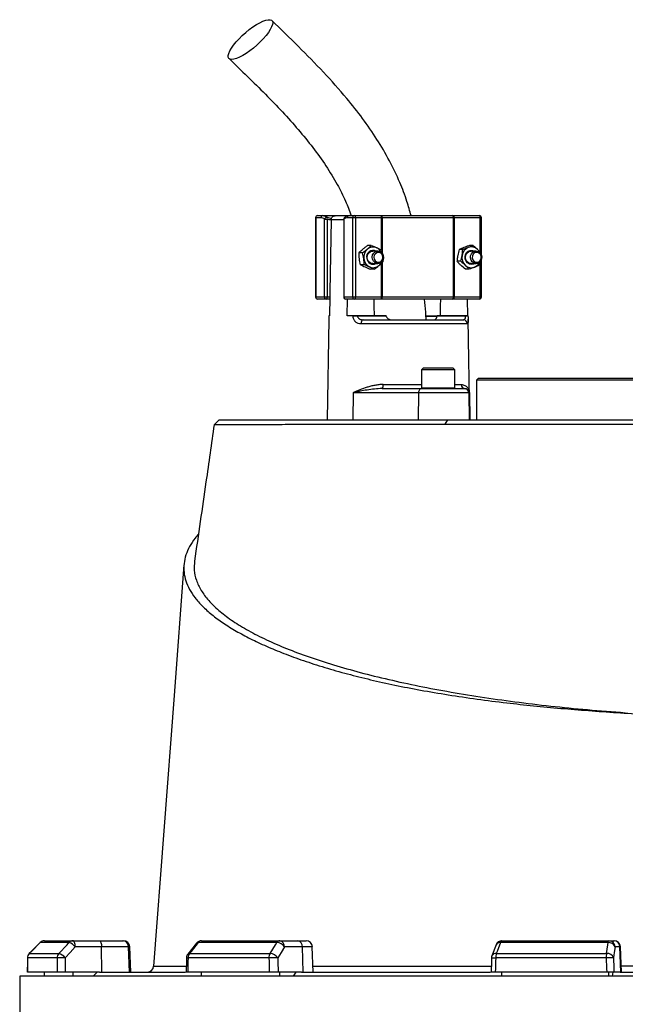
# Model space of a CAD drawing. Header units: millimetres. Extents: x 2283 to 4098, y 766 to 6162.
# Tile 14 of 16: x 2633 to 3214, y 4721 to 5666. Entities that reach past the tile are written whole.
import ezdxf

# ---------------------------------------------------------------- set-up
doc = ezdxf.new("R2010")
doc.units = ezdxf.units.MM
doc.header["$LTSCALE"] = 2

msp = doc.modelspace()

# ---------------------------------------------------------------- linework, layer by layer
at = {"color": 7, "linetype": 'Continuous', "lineweight": 25}
for p, q in [((2916.82, 5475.86), (2916.82, 5399.86)), ((2917, 5475.86), (2917, 5399.86)), ((2922.12, 5475.86), (2917, 5475.86)), ((2918.82, 5477.86), (2923.93, 5477.86)), ((2923.93, 5477.86), (2949.2, 5477.86)), ((2925.46, 5399.86), (2925.46, 5474.46)), ((2925.46, 5474.46), (2928.11, 5474.46)), ((2928.11, 5474.46), (2928.11, 5399.86)), ((2931.81, 5473.92), (2931.81, 5473.51)), ((2948.78, 5477.85), (2935.63, 5477.85)), ((2943.86, 5474.46), (2943.86, 5399.86)), ((2944.05, 5474.46), (2944.05, 5399.86)), ((2952.5, 5475.86), (2947.39, 5475.86)), ((2949.2, 5477.86), (2954.32, 5477.86)), ((2955.16, 5475.86), (2952.5, 5475.86)), ((2952.5, 5399.86), (2952.5, 5475.86)), ((2954.32, 5477.86), (2979.41, 5477.86)), ((2955.16, 5475.86), (2955.16, 5399.86)), ((2980.25, 5475.86), (2955.16, 5475.86)), ((2979.41, 5477.86), (2980.6, 5477.86)), ((2980.85, 5475.86), (2980.25, 5475.86)), ((2980.6, 5477.86), (3047.83, 5477.86)), ((3049.19, 5475.86), (2980.85, 5475.86)), ((3047.83, 5477.86), (3048.86, 5477.86)), ((3048.86, 5477.86), (3073.95, 5477.86)), ((3049.19, 5399.86), (3049.19, 5475.86)), ((3049.7, 5475.86), (3049.19, 5475.86)), ((3049.7, 5475.86), (3049.7, 5399.86)), ((3074.79, 5475.86), (3049.7, 5475.86)), ((3075.95, 5441.71), (3075.95, 5475.86)), ((2970.28, 5449.3), (2966.81, 5449.3)), ((2976.63, 5443.86), (2971.88, 5443.86)), ((2979.97, 5444.94), (2980.59, 5441.89)), ((3058.02, 5445.39), (3054.55, 5445.39)), ((3067.9, 5449.2), (3064.43, 5449.2)), ((3070.88, 5443.86), (3066.14, 5443.86)), ((2962.01, 5442.22), (2958.54, 5442.22)), ((3075.83, 5441.67), (3075.71, 5440.55)), ((3075.95, 5399.86), (3075.95, 5435.67)), ((2963.43, 5430.78), (2959.96, 5430.78)), ((2973.12, 5426.42), (2969.65, 5426.42)), ((2971.88, 5431.86), (2976.63, 5431.86)), ((3056.08, 5434.05), (3052.6, 5434.05)), ((3064.01, 5426.51), (3060.53, 5426.51)), ((3066.14, 5431.86), (3070.88, 5431.86)), ((3074.68, 5433.61), (3073.88, 5430.32)), ((2917, 5399.86), (2925.46, 5399.86)), ((2927.27, 5397.86), (2918.82, 5397.86)), ((2925.46, 5399.86), (2928.11, 5399.86)), ((2930.55, 5397.86), (2927.27, 5397.86)), ((2928.11, 5399.86), (2930.58, 5399.86)), ((2930.58, 5399.86), (2930.28, 5381.86)), ((2944.05, 5399.86), (2952.5, 5399.86)), ((2954.32, 5397.86), (2945.86, 5397.86)), ((2947.19, 5381.86), (2947.45, 5397.86)), ((2952.5, 5399.86), (2955.16, 5399.86)), ((2979.41, 5397.86), (2954.32, 5397.86)), ((2955.16, 5399.86), (2980.25, 5399.86)), ((2980.6, 5397.86), (2979.41, 5397.86)), ((2980.25, 5399.86), (2980.85, 5399.86)), ((3047.83, 5397.86), (2980.6, 5397.86)), ((2980.85, 5399.86), (3049.19, 5399.86)), ((3048.86, 5397.86), (3047.83, 5397.86)), ((3073.95, 5397.86), (3048.86, 5397.86)), ((3049.19, 5399.86), (3049.7, 5399.86)), ((3049.7, 5399.86), (3074.79, 5399.86)), ((3062.22, 5397.86), (3062.48, 5381.86)), ((2929.65, 5378.57), (2927.96, 5281.86)), ((2929.71, 5381.86), (2929.71, 5381.79)), ((2930.28, 5381.86), (2929.71, 5381.86)), ((2952.8, 5381.86), (2947.19, 5381.86)), ((2952.8, 5381.79), (2952.8, 5381.86)), ((2957.1, 5381.86), (2957.1, 5381.79)), ((2984.52, 5381.86), (2957.1, 5381.86)), ((2957.1, 5381.79), (2984.52, 5381.79)), ((2962.56, 5377.86), (3058.67, 5377.86)), ((2984.52, 5381.86), (2984.52, 5381.79)), ((3003.95, 5378.11), (3003.95, 5377.86)), ((3009.2, 5377.86), (3009.2, 5378.11)), ((3018.45, 5377.86), (3018.45, 5378.11)), ((3018.65, 5378.11), (3018.65, 5377.86)), ((3033.35, 5381.12), (3022.99, 5381.12)), ((3023.89, 5377.86), (3023.89, 5378.11)), ((3025.23, 5378.11), (3025.23, 5377.86)), ((3028.25, 5378.11), (3028.25, 5377.86)), ((3029.59, 5377.86), (3029.59, 5378.11)), ((3033.32, 5381.79), (3033.33, 5381.86)), ((3033.32, 5381.79), (3060.74, 5381.79)), ((3060.74, 5381.86), (3033.33, 5381.86)), ((3033.7, 5377.86), (3033.7, 5378.11)), ((3060.74, 5381.79), (3060.74, 5381.86)), ((3063.05, 5381.79), (3063.05, 5381.86)), ((3064.8, 5281.86), (3063.12, 5378.57)), ((3062.64, 5373.93), (2960.4, 5373.93)), ((3020.42, 5331.86), (3018.42, 5329.86)), ((3020.42, 5331.86), (3048.42, 5331.86)), ((3050.42, 5329.86), (3048.42, 5331.86)), ((3018.42, 5329.86), (3018.42, 5312.66)), ((3050.42, 5329.86), (3018.42, 5329.86)), ((3050.42, 5312.66), (3050.42, 5329.86)), ((3073.14, 5321.86), (3071.14, 5319.86)), ((3073.14, 5321.86), (3261.34, 5321.86)), ((2980.75, 5311.86), (3018.21, 5311.86)), ((3018.21, 5311.86), (3059.82, 5311.86)), ((3059.82, 5311.86), (3060.14, 5311.86)), ((3071.14, 5319.86), (3071.14, 5281.86)), ((3261.14, 5319.86), (3071.14, 5319.86)), ((2953.03, 5307.93), (2952.74, 5281.86)), ((3015.66, 5307.93), (2953.03, 5307.93)), ((3015.66, 5307.93), (3015.37, 5281.86)), ((3063.82, 5307.93), (3015.66, 5307.93)), ((3063.82, 5307.93), (3064.28, 5281.86)), ((3064.35, 5307.93), (3063.82, 5307.93)), ((3064.35, 5307.93), (3064.8, 5281.86)), ((2824.3, 5281.86), (2819.64, 5277.2)), ((2824.3, 5281.86), (3043.57, 5281.86)), ((3041.19, 5277.77), (3043.57, 5281.86)), ((3043.57, 5281.86), (3291.71, 5281.86)), ((2652.66, 4780.08), (2642.27, 4769.59)), ((2680.41, 4780.1), (2652.75, 4780.1)), ((2656.92, 4781.86), (2684.41, 4781.86)), ((2684.41, 4781.86), (2709.65, 4781.86)), ((2711.7, 4776.07), (2686.46, 4776.07)), ((2709.65, 4781.86), (2731.67, 4781.86)), ((2711.99, 4751.86), (2711.7, 4776.07)), ((2737.58, 4776.07), (2711.7, 4776.07)), ((2731.67, 4781.86), (2732.72, 4781.86)), ((2738.42, 4751.86), (2737.58, 4776.07)), ((2739.56, 4751.86), (2738.72, 4776.07)), ((2802.7, 4779.57), (2794.43, 4769.08)), ((2879.75, 4780.1), (2804.18, 4780.1)), ((2807.41, 4781.86), (2882.51, 4781.86)), ((2882.51, 4781.86), (2899.77, 4781.86)), ((2904.37, 4776.07), (2887.1, 4776.07)), ((2899.77, 4781.86), (2907.78, 4781.86)), ((2905.01, 4751.86), (2904.37, 4776.07)), ((2914.62, 4751.86), (2913.77, 4776.07)), ((3089.94, 4777.96), (3086.01, 4767.47)), ((3197.37, 4780.1), (3094.14, 4780.1)), ((3095.56, 4781.86), (3198.14, 4781.86)), ((3198.14, 4781.86), (3202.8, 4781.86)), ((3202.8, 4781.86), (3203.32, 4781.86)), ((3208.71, 4776.07), (3204.04, 4776.07)), ((3209.54, 4751.86), (3208.71, 4776.07)), ((3210.16, 4751.86), (3209.32, 4776.07)), ((2669.02, 4765.37), (2640.63, 4765.37)), ((2642.35, 4769.62), (2670.68, 4769.62)), ((2872.15, 4765.37), (2794.57, 4765.37)), ((2795.91, 4769.62), (2873.29, 4769.62)), ((3195.59, 4765.37), (3089.62, 4765.37)), ((3090.2, 4769.62), (3195.91, 4769.62)), ((2761.69, 4757.41), (2761.69, 4757.41)), ((2633.14, 4747.86), (2633.14, 4569.8)), ((4009.14, 4747.86), (2633.14, 4747.86)), ((2669.18, 4751.86), (2640.54, 4751.86)), ((2656.92, 4747.86), (2656.92, 4751.86)), ((2709.76, 4751.86), (2676.89, 4751.86)), ((2684.41, 4747.86), (2684.41, 4751.86)), ((2703.69, 4747.86), (2707.44, 4751.86)), ((2709.76, 4751.86), (2792.02, 4751.86)), ((2872.51, 4751.86), (2794.27, 4751.86)), ((2807.41, 4747.86), (2807.41, 4751.86)), ((2903.49, 4751.86), (2881, 4751.86)), ((2882.51, 4747.86), (2882.51, 4751.86)), ((2895.69, 4747.86), (2898.26, 4751.86)), ((2903.49, 4751.86), (3084.54, 4751.86)), ((3196.06, 4751.86), (3089.17, 4751.86)), ((3095.56, 4747.86), (3095.56, 4751.86)), ((3198.14, 4747.86), (3198.14, 4751.86)), ((3201.7, 4747.86), (3202.39, 4751.86)), ((3209.13, 4751.86), (3203.05, 4751.86)), ((3209.13, 4751.86), (3433.15, 4751.86))]:
    msp.add_line(p, q, dxfattribs=at)
at = {"color": 8, "linetype": 'Continuous', "lineweight": 25}
for p, q in [((2917, 5475.86), (2916.82, 5475.86)), ((2927.89, 5476.3), (2932.05, 5475.09)), ((2943.86, 5473.92), (2931.81, 5473.92)), ((2943.86, 5474.46), (2944.05, 5474.46)), ((2980.25, 5444.97), (2980.25, 5475.86)), ((2980.85, 5475.86), (2980.85, 5441.64)), ((3074.79, 5442.76), (3074.79, 5475.86)), ((3075.95, 5475.86), (3074.79, 5475.86)), ((2980.25, 5399.86), (2980.25, 5432.42)), ((2980.85, 5432.98), (2980.85, 5399.86)), ((3074.79, 5399.86), (3074.79, 5433.69)), ((2916.82, 5399.86), (2917, 5399.86)), ((2943.86, 5399.86), (2944.05, 5399.86)), ((3074.79, 5399.86), (3075.95, 5399.86)), ((3022.96, 5381.79), (3033.22, 5381.79)), ((2981.62, 5315.79), (3018.42, 5315.79)), ((3018.42, 5312.66), (3050.42, 5312.66)), ((3050.42, 5315.79), (3056.59, 5315.79)), ((2652.66, 4780.08), (2652.75, 4780.1)), ((2738.72, 4776.07), (2737.58, 4776.07)), ((2913.77, 4776.07), (2904.37, 4776.07)), ((3209.32, 4776.07), (3208.71, 4776.07)), ((2640.53, 4765.41), (2640.63, 4765.37)), ((2642.27, 4769.6), (2642.35, 4769.62))]:
    msp.add_line(p, q, dxfattribs=at)
at = {"color": 7, "linetype": 'Continuous', "lineweight": 25, "flags": 128}
for points in [[(2836.54, 5627.74), (2834.91, 5627.99), (2833.78, 5628.73), (2833.19, 5629.94), (2833.15, 5631.58), (2833.66, 5633.63), (2834.71, 5636.01), (2836.27, 5638.68), (2838.3, 5641.56), (2840.75, 5644.58), (2843.55, 5647.66), (2846.63, 5650.71), (2849.92, 5653.67), (2853.32, 5656.46), (2856.76, 5658.99), (2860.13, 5661.21), (2863.35, 5663.06), (2866.35, 5664.49), (2869.03, 5665.47), (2871.34, 5665.96), (2873.21, 5665.96), (2874.6, 5665.47), (2875.46, 5664.49), (2875.78, 5663.06), (2875.54, 5661.21), (2874.76, 5658.99), (2873.45, 5656.46), (2871.65, 5653.67), (2869.41, 5650.71), (2866.77, 5647.66), (2863.82, 5644.58), (2860.62, 5641.56), (2857.27, 5638.68), (2853.84, 5636.01), (2850.42, 5633.63), (2847.11, 5631.58), (2843.99, 5629.94), (2841.14, 5628.73), (2838.64, 5627.99), (2836.54, 5627.74)], [(2931.81, 5473.51), (2930.67, 5405.09), (2930.58, 5399.86)], [(2955.16, 5475.86), (2955.14, 5476.25), (2955.1, 5476.62), (2955.02, 5476.97), (2954.91, 5477.27), (2954.79, 5477.52), (2954.64, 5477.71), (2954.48, 5477.82), (2954.32, 5477.86)], [(2980.25, 5475.86), (2980.24, 5476.25), (2980.19, 5476.62), (2980.11, 5476.97), (2980, 5477.27), (2979.88, 5477.52), (2979.73, 5477.71), (2979.57, 5477.82), (2979.41, 5477.86)], [(3049.7, 5475.86), (3049.69, 5476.25), (3049.64, 5476.62), (3049.56, 5476.97), (3049.45, 5477.27), (3049.33, 5477.52), (3049.18, 5477.71), (3049.02, 5477.82), (3048.86, 5477.86)], [(3074.79, 5475.86), (3074.78, 5476.25), (3074.73, 5476.62), (3074.65, 5476.97), (3074.55, 5477.27), (3074.42, 5477.52), (3074.27, 5477.71), (3074.11, 5477.82), (3073.95, 5477.86)], [(2971.88, 5431.86), (2970.94, 5431.95), (2969.16, 5432.66), (2967.72, 5434), (2966.77, 5435.81), (2966.44, 5437.86), (2966.77, 5439.91), (2967.72, 5441.71), (2969.16, 5443.05), (2970.94, 5443.77), (2971.88, 5443.86)], [(2971.19, 5438.1), (2971.6, 5440.13), (2972.6, 5441.89), (2974.1, 5443.17), (2975.9, 5443.8), (2977.78, 5443.72), (2979.53, 5442.93), (2980.93, 5441.53), (2981.81, 5439.69), (2982.06, 5437.62), (2981.66, 5435.58), (2980.65, 5433.82), (2979.16, 5432.55), (2977.36, 5431.91), (2975.47, 5432), (2973.73, 5432.78), (2972.33, 5434.19), (2971.45, 5436.03), (2971.19, 5438.1)], [(3069.22, 5431.86), (3068.36, 5431.45), (3066.37, 5431.07), (3064.37, 5431.42), (3062.58, 5432.47), (3061.2, 5434.11), (3060.37, 5436.15), (3060.19, 5438.38), (3060.68, 5440.55), (3061.78, 5442.43), (3063.37, 5443.81), (3065.28, 5444.55), (3067.31, 5444.56), (3069.22, 5443.86)], [(3066.14, 5431.86), (3065.19, 5431.95), (3063.42, 5432.66), (3061.97, 5434), (3061.03, 5435.81), (3060.7, 5437.86), (3061.03, 5439.91), (3061.97, 5441.71), (3063.42, 5443.05), (3065.19, 5443.77), (3066.14, 5443.86)], [(3065.47, 5437.25), (3065.61, 5439.32), (3066.38, 5441.23), (3067.7, 5442.72), (3069.4, 5443.63), (3071.28, 5443.84), (3073.11, 5443.33), (3074.67, 5442.16), (3075.78, 5440.47), (3076.29, 5438.47), (3076.16, 5436.39), (3075.38, 5434.49), (3074.07, 5433), (3072.37, 5432.09), (3070.49, 5431.87), (3068.66, 5432.38), (3067.1, 5433.55), (3065.99, 5435.24), (3065.47, 5437.25)], [(2972.82, 5438.05), (2973.09, 5436.21), (2973.97, 5434.62), (2975.33, 5433.52), (2976.98, 5433.09), (2978.64, 5433.38), (2980.08, 5434.35), (2981.07, 5435.86), (2981.47, 5437.67), (2981.21, 5439.51), (2980.32, 5441.1), (2978.96, 5442.19), (2977.32, 5442.63), (2975.65, 5442.34), (2974.21, 5441.36), (2973.22, 5439.86), (2972.82, 5438.05)], [(3067.1, 5437.37), (3067.6, 5435.59), (3068.67, 5434.16), (3070.16, 5433.29), (3071.84, 5433.11), (3073.46, 5433.66), (3074.76, 5434.84), (3075.55, 5436.49), (3075.71, 5438.34), (3075.21, 5440.12), (3074.13, 5441.56), (3072.64, 5442.43), (3070.96, 5442.61), (3069.35, 5442.06), (3068.05, 5440.87), (3067.26, 5439.23), (3067.1, 5437.37)], [(2927.27, 5397.86), (2927.43, 5397.9), (2927.59, 5398.01), (2927.74, 5398.2), (2927.87, 5398.44), (2927.97, 5398.75), (2928.05, 5399.09), (2928.1, 5399.47), (2928.11, 5399.86)], [(2954.32, 5397.86), (2954.48, 5397.9), (2954.64, 5398.01), (2954.79, 5398.2), (2954.91, 5398.44), (2955.02, 5398.75), (2955.1, 5399.09), (2955.14, 5399.47), (2955.16, 5399.86)], [(2973.37, 5381.86), (2973.19, 5391.39), (2973.07, 5397.86)], [(2979.41, 5397.86), (2979.57, 5397.9), (2979.73, 5398.01), (2979.88, 5398.2), (2980, 5398.44), (2980.11, 5398.75), (2980.19, 5399.09), (2980.24, 5399.47), (2980.25, 5399.86)], [(3036.59, 5397.86), (3036.48, 5391.39), (3036.3, 5381.86)], [(3048.86, 5397.86), (3049.02, 5397.9), (3049.18, 5398.01), (3049.33, 5398.2), (3049.45, 5398.44), (3049.56, 5398.75), (3049.64, 5399.09), (3049.69, 5399.47), (3049.7, 5399.86)], [(3073.95, 5397.86), (3074.11, 5397.9), (3074.27, 5398.01), (3074.42, 5398.2), (3074.55, 5398.44), (3074.65, 5398.75), (3074.73, 5399.09), (3074.78, 5399.47), (3074.79, 5399.86)], [(2962.56, 5377.86), (2962.14, 5377.78), (2961.74, 5377.56), (2961.37, 5377.2), (2961.05, 5376.71), (2960.78, 5376.12), (2960.58, 5375.44), (2960.45, 5374.7), (2960.4, 5373.93)], [(3018.21, 5311.86), (3017.72, 5311.78), (3017.25, 5311.56), (3016.81, 5311.2), (3016.42, 5310.71), (3016.11, 5310.12), (3015.87, 5309.44), (3015.72, 5308.7), (3015.66, 5307.93)], [(2790.63, 5142.58), (2781.16, 5017.14), (2761.56, 4757.42)], [(2652.75, 4780.1), (2644.34, 4771.62), (2642.35, 4769.62)], [(2670.68, 4769.62), (2678.55, 4778.1), (2680.41, 4780.1)], [(2686.46, 4776.07), (2681.49, 4770.71), (2676.73, 4765.58)], [(2686.46, 4776.07), (2686.41, 4777.21), (2686.28, 4778.3), (2686.09, 4779.3), (2685.83, 4780.17), (2685.52, 4780.89), (2685.18, 4781.42), (2684.8, 4781.75), (2684.41, 4781.86)], [(2709.65, 4781.86), (2710.04, 4781.75), (2710.42, 4781.42), (2710.77, 4780.89), (2711.07, 4780.17), (2711.33, 4779.3), (2711.52, 4778.3), (2711.65, 4777.21), (2711.7, 4776.07)], [(2804.18, 4780.1), (2797.49, 4771.62), (2795.91, 4769.62)], [(2873.29, 4769.62), (2878.52, 4778.1), (2879.75, 4780.1)], [(2887.1, 4776.07), (2883.8, 4770.71), (2880.64, 4765.58)], [(3094.14, 4780.1), (3090.96, 4771.62), (3090.2, 4769.62)], [(3195.91, 4769.62), (3197.09, 4778.1), (3197.37, 4780.1)], [(3197.37, 4780.1), (3197.44, 4780.5), (3197.53, 4780.85), (3197.62, 4781.15), (3197.72, 4781.4), (3197.82, 4781.6), (3197.92, 4781.74), (3198.03, 4781.83), (3198.14, 4781.86)], [(3204.04, 4776.07), (3203.3, 4770.71), (3202.58, 4765.58)], [(2640.53, 4765.41), (2640.51, 4761.96), (2640.44, 4751.6)], [(2793.14, 4765.51), (2793.06, 4762.06), (2792.83, 4751.7)], [(3085.63, 4765.57), (3085.51, 4762.12), (3085.17, 4751.76)]]:
    msp.add_lwpolyline(points, dxfattribs=at)
at = {"color": 7, "linetype": 'Continuous', "lineweight": 25}
for centre, radius, start, end in [((2918.82, 5475.86), 2, 90, 180), ((2918.91, 5475.95), 1.91, 92.95214, 182.67534), ((2924.03, 5475.95), 1.91, 92.95214, 182.67534), ((2927.61, 5474.14), 2.18, 82.46337, 171.74277), ((2925.9, 5475.13), 2.31, 343.11903, 30.46305), ((2945.86, 5474.46), 2, 130.9851, 180), ((2949.3, 5475.95), 1.91, 92.95214, 182.67534), ((2954.41, 5475.95), 1.91, 92.95214, 182.67534), ((2976.67, 5476.35), 4.21, 353.28108, 21.00592), ((3047.43, 5476.13), 1.78, 351.28039, 77.10755), ((3073.95, 5475.86), 2, 0, 90), ((2973.5, 5437.91), 10.5, 131.67214, 187.73962), ((2972.07, 5438.32), 6.25, 62.44033, 192.77874), ((2972.07, 5439.46), 8.39, 65.85315, 131.34403), ((2971.48, 5438.51), 9.5, 24.53406, 64.99453), ((3067.09, 5438.28), 9.77, 112.55407, 171.51114), ((3066.34, 5439.42), 8.43, 45.54972, 110.83162), ((3065.39, 5438.27), 9.92, 24.9446, 46.26669), ((2972.94, 5437.52), 9.89, 185.89737, 244.32401), ((2972.09, 5437.27), 6.12, 183.09445, 297.96492), ((3067.85, 5437.83), 10.59, 169.71122, 225.45086), ((2972.09, 5436.26), 8.39, 245.85315, 311.34403), ((2971.17, 5437.43), 9.88, 310.86817, 335.06597), ((3066.32, 5436.3), 8.43, 225.54972, 290.83162), ((3065.81, 5437.15), 9.41, 291.91135, 335.6144), ((2918.82, 5399.86), 2, 180, 270), ((2918.91, 5399.77), 1.91, 177.32466, 267.04786), ((2927.37, 5399.77), 1.91, 177.32466, 267.04786), ((2945.86, 5399.86), 2, 180, 270), ((2945.96, 5399.77), 1.91, 177.32466, 267.04786), ((2954.41, 5399.77), 1.91, 177.32466, 267.04786), ((2976.67, 5399.37), 4.21, 338.99408, 6.71892), ((3047.43, 5399.59), 1.78, 282.89245, 8.71961), ((3073.95, 5399.86), 2, 270, 0), ((2954.95, 5210.96), 170.84, 89.27819, 90.72181), ((3058.65, 5373.88), 3.98, 0.75453, 89.76371), ((3061.9, 5341.76), 40.04, 88.34797, 91.65203), ((2976.47, 5314.87), 5.23, 324.85873, 10.16071), ((3019.22, 5312.66), 0.8, 180, 270), ((3049.62, 5312.66), 0.8, 270, 0), ((3060.37, 5315.64), 3.79, 177.71317, 266.46523), ((3059.82, 5307.86), 4, 0.99939, 89.99942), ((2656.92, 4775.86), 6, 90, 135.25313), ((2656.93, 4776.01), 5.85, 90.08561, 135.6015), ((2684.44, 4776.36), 5.5, 90.31962, 137.1257), ((2677.08, 4768.56), 12.01, 38.6888, 73.93179), ((2731.63, 4775.9), 5.95, 1.57585, 89.60772), ((2732.72, 4775.86), 6, 2, 90), ((2807.41, 4775.86), 6, 90, 141.73543), ((2807.55, 4777.75), 4.11, 92.00566, 145.14485), ((2882.74, 4778.46), 3.41, 93.88554, 151.18244), ((2879.35, 4770.65), 9.46, 34.93443, 87.54405), ((2881.74, 4776.53), 5.38, 355.08211, 81.76517), ((2899, 4776.53), 5.38, 355.08211, 81.76517), ((2907.78, 4775.86), 6, 2, 90), ((3095.56, 4775.86), 6, 90, 159.44647), ((3096.24, 4779.85), 2.12, 108.97665, 173.2704), ((3198.07, 4773.72), 6.42, 21.48071, 96.25708), ((3198.09, 4775.91), 5.95, 1.54472, 89.57848), ((3202.76, 4775.91), 5.95, 1.54472, 89.57848), ((3203.32, 4775.86), 6, 2, 90), ((2646.53, 4765.37), 6, 135.25395, 179.63698), ((2646.68, 4765.38), 6.05, 135.59323, 180.08081), ((2675.21, 4765.4), 6.19, 137.08569, 180.26871), ((2675.81, 4657.5), 108.09, 89.5133, 93.60013), ((2667.35, 4758.07), 12.02, 38.69679, 73.91555), ((2799.14, 4765.37), 6, 141.73621, 178.702), ((2801.63, 4765.48), 7.05, 144.12478, 180.88663), ((2880.06, 4765.52), 7.91, 148.82602, 181.08798), ((2881.73, 4549.07), 216.51, 90.29016, 92.53673), ((2872.88, 4760.17), 9.46, 34.93737, 87.52699), ((3091.62, 4765.37), 6, 159.44696, 178.11512), ((3103.56, 4765.6), 13.94, 163.27355, 180.94628), ((3220.64, 4765.62), 25.05, 170.83081, 180.57347), ((3211.15, 4362.64), 403.03, 91.21757, 92.21229), ((3196.61, 4763.23), 6.42, 21.4781, 96.23861), ((2755.58, 4757.86), 6, 270.09908, 355.91284)]:
    msp.add_arc(centre, radius, start, end, dxfattribs=at)
at = {"color": 8, "linetype": 'Continuous', "lineweight": 25}
for centre, radius, start, end in [((2945.66, 5474.76), 1.63, 133.5963, 190.8042), ((2803.95, 4778.41), 1.71, 82.127, 137.00451), ((3093.54, 4776.07), 4.07, 81.58497, 152.40731), ((2794.46, 4771.78), 6.41, 258.13757, 271.02514), ((2795.68, 4767.92), 1.71, 82.16666, 136.96474), ((3091.44, 4842.57), 77.22, 265.68645, 268.65029), ((3089.61, 4765.59), 4.07, 81.61821, 152.31454)]:
    msp.add_arc(centre, radius, start, end, dxfattribs=at)
at = {"color": 7, "linetype": 'Continuous', "lineweight": 25}
for centre, major_axis, ratio, start_param, end_param in [((3321.14, 4609.94), (120.31, 19644.47), 0.03469, 1.563096, 1.563784), ((3321.14, 4609.94), (-236.94, 19644.47), 0.033097, 1.562485, 1.563173), ((3323.19, 4610.15), (-234.88, 19644.47), 0.03281, 1.562491, 1.56319), ((3321.14, 4609.94), (445.13, 19644.47), 0.026971, 1.563495, 1.564183), ((3321.14, 4609.94), (-530.37, 19644.47), 0.022626, 1.562273, 1.562961), ((3325.74, 4610.15), (-525.77, 19644.47), 0.022431, 1.562283, 1.562982), ((3321.14, 4609.94), (650.36, 19644.47), 0.012035, 1.563282, 1.56397), ((3321.14, 4609.94), (-681.51, 19644.47), 0.00611, 1.562672, 1.56336), ((3327.05, 4610.15), (-675.6, 19644.47), 0.006057, 1.562675, 1.563374)]:
    msp.add_ellipse(centre, major_axis=major_axis, ratio=ratio, start_param=start_param, end_param=end_param, dxfattribs=at)
for points, knots in [([(3008.49, 5477.86), (3007.24, 5482.39), (3004.24, 5493.25), (2997.39, 5510.94), (2987.81, 5530.95), (2975.82, 5551.43), (2962.08, 5571.39), (2945.04, 5592.96), (2924.42, 5615.95), (2900.26, 5640.62), (2883.51, 5656.88), (2874.97, 5665.17)], [0, 0, 0, 0, 0.058949, 0.14111, 0.238657, 0.339873, 0.44357, 0.549598, 0.694805, 0.844557, 1, 1, 1, 1]), ([(2833.91, 5628.6), (2839.81, 5622.9), (2851.48, 5611.61), (2868.61, 5594.67), (2884.93, 5577.75), (2900.23, 5560.74), (2914.28, 5543.55), (2926.87, 5526.07), (2937.33, 5508.9), (2945.51, 5492.9), (2949.35, 5482.56), (2951.1, 5477.86)], [0, 0, 0, 0, 0.129604, 0.256426, 0.379868, 0.499476, 0.61491, 0.726074, 0.833202, 0.924146, 1, 1, 1, 1]), ([(2925.46, 5474.46), (2924.92, 5474.92), (2924.37, 5475.27), (2923.25, 5475.74), (2922.69, 5475.86), (2922.12, 5475.86)], [0, 0, 0, 0, 0.5, 0.5, 1, 1, 1, 1]), ([(2923.93, 5477.86), (2924.6, 5477.86), (2925.28, 5477.73), (2926.61, 5477.2), (2927.26, 5476.82), (2927.89, 5476.3)], [0, 0, 0, 0, 0.5, 0.5, 1, 1, 1, 1]), ([(2931.81, 5473.92), (2931.82, 5474.19), (2931.85, 5474.47), (2931.96, 5474.99), (2932.04, 5475.24), (2932.35, 5475.98), (2932.65, 5476.42), (2933.2, 5476.96), (2933.4, 5477.11), (2933.82, 5477.39), (2934.05, 5477.5), (2934.73, 5477.78), (2935.23, 5477.86), (2935.71, 5477.85)], [0, 0, 0, 0, 0.125, 0.125, 0.25, 0.25, 0.5, 0.5, 0.625, 0.625, 0.75, 0.75, 1, 1, 1, 1]), ([(2947.39, 5475.86), (2946.82, 5475.86), (2946.25, 5475.74), (2945.14, 5475.27), (2944.59, 5474.92), (2944.05, 5474.46)], [0, 0, 0, 0, 0.5, 0.5, 1, 1, 1, 1]), ([(2949.18, 5477.84), (2949.09, 5477.84), (2948.36, 5477.9), (2947, 5477.51), (2945.54, 5476.83), (2944.8, 5476.12), (2944.58, 5475.9)], [0, 0, 0, 0, 0.050093, 0.43798, 0.830713, 1, 1, 1, 1]), ([(2966.52, 5445.76), (2966.17, 5445.46), (2965.81, 5445.16), (2965.08, 5444.56), (2964.7, 5444.26), (2963.57, 5443.38), (2962.8, 5442.8), (2962.01, 5442.22)], [0, 0, 0, 0, 0.25, 0.25, 0.5, 0.5, 1, 1, 1, 1]), ([(2962.29, 5445.76), (2962.64, 5446.06), (2963.01, 5446.36), (2963.74, 5446.96), (2964.11, 5447.25), (2965.24, 5448.14), (2966.02, 5448.72), (2966.81, 5449.3)], [0, 0, 0, 0, 0.25, 0.25, 0.5, 0.5, 1, 1, 1, 1]), ([(2975.5, 5447.12), (2975.91, 5446.93), (2976.31, 5446.75), (2977.1, 5446.38), (2977.48, 5446.2), (2978.59, 5445.65), (2979.29, 5445.29), (2979.97, 5444.94)], [0, 0, 0, 0, 0.25, 0.25, 0.5, 0.5, 1, 1, 1, 1]), ([(3059.11, 5447.3), (3058.28, 5446.98), (3057.47, 5446.65), (3055.95, 5446.01), (3055.24, 5445.7), (3054.55, 5445.39)], [0, 0, 0, 0, 0.5, 0.5, 1, 1, 1, 1]), ([(3057.43, 5439.72), (3057.51, 5440.2), (3057.58, 5440.69), (3057.71, 5441.64), (3057.77, 5442.12), (3057.91, 5443.53), (3057.98, 5444.47), (3058.02, 5445.39)], [0, 0, 0, 0, 0.25, 0.25, 0.5, 0.5, 1, 1, 1, 1]), ([(3063.34, 5447.3), (3062.5, 5446.98), (3061.62, 5446.65), (3059.84, 5446.01), (3058.94, 5445.7), (3058.02, 5445.39)], [0, 0, 0, 0, 0.5, 0.5, 1, 1, 1, 1]), ([(3064.43, 5449.2), (3063.51, 5448.89), (3062.59, 5448.58), (3060.81, 5447.94), (3059.95, 5447.62), (3059.11, 5447.3)], [0, 0, 0, 0, 0.5, 0.5, 1, 1, 1, 1]), ([(3067.9, 5449.2), (3067.21, 5448.89), (3066.49, 5448.58), (3064.97, 5447.94), (3064.18, 5447.62), (3063.34, 5447.3)], [0, 0, 0, 0, 0.5, 0.5, 1, 1, 1, 1]), ([(3072.25, 5445.44), (3071.91, 5445.76), (3071.56, 5446.08), (3070.86, 5446.71), (3070.5, 5447.03), (3069.41, 5447.97), (3068.66, 5448.59), (3067.9, 5449.2)], [0, 0, 0, 0, 0.25, 0.25, 0.5, 0.5, 1, 1, 1, 1]), ([(2958.87, 5436.5), (2958.75, 5437.47), (2958.66, 5438.45), (2958.56, 5440.36), (2958.54, 5441.3), (2958.54, 5442.22)], [0, 0, 0, 0, 0.5, 0.5, 1, 1, 1, 1]), ([(2959.96, 5430.78), (2959.73, 5431.71), (2959.51, 5432.66), (2959.15, 5434.57), (2958.99, 5435.53), (2958.87, 5436.5)], [0, 0, 0, 0, 0.5, 0.5, 1, 1, 1, 1]), ([(2963.1, 5436.5), (2962.98, 5437.47), (2962.82, 5438.45), (2962.45, 5440.36), (2962.24, 5441.3), (2962.01, 5442.22)], [0, 0, 0, 0, 0.5, 0.5, 1, 1, 1, 1]), ([(2963.43, 5430.78), (2963.43, 5431.71), (2963.41, 5432.66), (2963.3, 5434.57), (2963.22, 5435.53), (2963.1, 5436.5)], [0, 0, 0, 0, 0.5, 0.5, 1, 1, 1, 1]), ([(2981.36, 5434.92), (2981.37, 5434.87), (2981.4, 5434.38), (2981.39, 5433.92), (2981.39, 5433.5)], [0, 0, 0, 0, 0.106367, 1, 1, 1, 1]), ([(3053.2, 5439.72), (3053.12, 5439.24), (3053.04, 5438.76), (3052.91, 5437.8), (3052.86, 5437.32), (3052.71, 5435.91), (3052.65, 5434.97), (3052.6, 5434.05)], [0, 0, 0, 0, 0.25, 0.25, 0.5, 0.5, 1, 1, 1, 1]), ([(2968.65, 5428.6), (2968.24, 5428.78), (2967.82, 5428.97), (2966.97, 5429.34), (2966.54, 5429.52), (2965.23, 5430.07), (2964.33, 5430.42), (2963.43, 5430.78)], [0, 0, 0, 0, 0.25, 0.25, 0.5, 0.5, 1, 1, 1, 1]), ([(2964.43, 5428.6), (2964.84, 5428.41), (2965.26, 5428.23), (2966.11, 5427.86), (2966.54, 5427.68), (2967.85, 5427.13), (2968.74, 5426.77), (2969.65, 5426.42)], [0, 0, 0, 0, 0.25, 0.25, 0.5, 0.5, 1, 1, 1, 1]), ([(2977.63, 5429.96), (2977.98, 5430.26), (2978.33, 5430.56), (2978.99, 5431.16), (2979.31, 5431.45), (2980.24, 5432.34), (2980.83, 5432.92), (2981.39, 5433.5)], [0, 0, 0, 0, 0.25, 0.25, 0.5, 0.5, 1, 1, 1, 1]), ([(3056.19, 5430.28), (3055.86, 5430.6), (3055.53, 5430.92), (3054.89, 5431.56), (3054.59, 5431.87), (3053.69, 5432.81), (3053.14, 5433.43), (3052.6, 5434.05)], [0, 0, 0, 0, 0.25, 0.25, 0.5, 0.5, 1, 1, 1, 1]), ([(3060.42, 5430.28), (3060.75, 5429.96), (3061.08, 5429.64), (3061.72, 5429), (3062.02, 5428.69), (3062.92, 5427.75), (3063.47, 5427.13), (3064.01, 5426.51)], [0, 0, 0, 0, 0.25, 0.25, 0.5, 0.5, 1, 1, 1, 1]), ([(3069.32, 5428.42), (3068.49, 5428.1), (3067.6, 5427.77), (3065.82, 5427.13), (3064.92, 5426.82), (3064.01, 5426.51)], [0, 0, 0, 0, 0.5, 0.5, 1, 1, 1, 1]), ([(3073.88, 5430.32), (3073.2, 5430.01), (3072.47, 5429.7), (3070.95, 5429.06), (3070.16, 5428.74), (3069.32, 5428.42)], [0, 0, 0, 0, 0.5, 0.5, 1, 1, 1, 1]), ([(3023.02, 5377.86), (3022.85, 5380.27), (3022.38, 5386.94), (3021.81, 5393.6), (3021.44, 5397.86)], [0, 0, 0, 0, 0.360853, 1, 1, 1, 1]), ([(2929.71, 5381.79), (2929.69, 5380.93), (2929.67, 5379.77), (2929.66, 5378.82), (2929.65, 5378.57)], [0, 0, 0, 0, 0.733208, 1, 1, 1, 1]), ([(2952.8, 5381.86), (2953.09, 5381.86), (2953.41, 5381.86), (2954.11, 5381.86), (2954.48, 5381.86), (2955.24, 5381.86), (2955.63, 5381.86), (2956.38, 5381.86), (2956.75, 5381.86), (2957.1, 5381.86)], [0, 0, 0, 0, 0.25, 0.25, 0.5, 0.5, 0.75, 0.75, 1, 1, 1, 1]), ([(2960.4, 5373.93), (2959.43, 5373.93), (2958.49, 5374.08), (2957.15, 5374.58), (2956.72, 5374.79), (2955.91, 5375.29), (2955.52, 5375.58), (2954.98, 5376.1), (2954.81, 5376.28), (2954.48, 5376.67), (2954.33, 5376.87), (2953.89, 5377.51), (2953.64, 5377.97), (2953.23, 5378.99), (2953.07, 5379.52), (2952.85, 5380.63), (2952.8, 5381.21), (2952.8, 5381.79)], [0, 0, 0, 0, 0.25, 0.25, 0.375, 0.375, 0.5, 0.5, 0.5625, 0.5625, 0.625, 0.625, 0.75, 0.75, 0.875, 0.875, 1, 1, 1, 1]), ([(2957.1, 5381.79), (2957.1, 5381.46), (2957.15, 5381.14), (2957.33, 5380.53), (2957.46, 5380.23), (2957.81, 5379.7), (2958.01, 5379.47), (2958.47, 5379.05), (2958.72, 5378.86), (2959.25, 5378.55), (2959.53, 5378.42), (2960.1, 5378.21), (2960.4, 5378.12), (2961.31, 5377.92), (2961.93, 5377.86), (2962.56, 5377.86)], [0, 0, 0, 0, 0.125, 0.125, 0.25, 0.25, 0.375, 0.375, 0.5, 0.5, 0.625, 0.625, 0.75, 0.75, 1, 1, 1, 1]), ([(2984.72, 5381.12), (2984.8, 5380.81), (2984.94, 5380.51), (2985.28, 5379.97), (2985.49, 5379.72), (2986.19, 5379.08), (2986.74, 5378.75), (2987.9, 5378.27), (2988.52, 5378.11), (2989.78, 5377.9), (2990.41, 5377.86), (2991.05, 5377.86)], [0, 0, 0, 0, 0.125, 0.125, 0.25, 0.25, 0.5, 0.5, 0.75, 0.75, 1, 1, 1, 1]), ([(3030.18, 5377.86), (3030.52, 5377.86), (3030.85, 5377.9), (3031.47, 5378.11), (3031.77, 5378.26), (3032.18, 5378.63), (3032.31, 5378.77), (3032.55, 5379.1), (3032.67, 5379.29), (3032.87, 5379.72), (3032.95, 5379.96), (3033.1, 5380.51), (3033.16, 5380.8), (3033.19, 5381.12)], [0, 0, 0, 0, 0.25, 0.25, 0.5, 0.5, 0.625, 0.625, 0.75, 0.75, 0.875, 0.875, 1, 1, 1, 1]), ([(3058.67, 5377.86), (3058.96, 5377.86), (3059.24, 5377.92), (3059.74, 5378.19), (3059.97, 5378.4), (3060.26, 5378.87), (3060.35, 5379.05), (3060.5, 5379.47), (3060.56, 5379.71), (3060.66, 5380.23), (3060.7, 5380.53), (3060.75, 5381.14), (3060.75, 5381.46), (3060.74, 5381.79)], [0, 0, 0, 0, 0.25, 0.25, 0.5, 0.5, 0.625, 0.625, 0.75, 0.75, 0.875, 0.875, 1, 1, 1, 1]), ([(3060.74, 5381.86), (3061.09, 5381.86), (3061.41, 5381.86), (3061.99, 5381.86), (3062.24, 5381.86), (3062.64, 5381.86), (3062.8, 5381.86), (3063.01, 5381.86), (3063.06, 5381.86), (3063.05, 5381.86)], [0, 0, 0, 0, 0.25, 0.25, 0.5, 0.5, 0.75, 0.75, 1, 1, 1, 1]), ([(3063.05, 5381.79), (3063.07, 5380.93), (3063.09, 5379.77), (3063.11, 5378.82), (3063.11, 5378.57)], [0, 0, 0, 0, 0.733208, 1, 1, 1, 1]), ([(2981.62, 5315.79), (2980.25, 5315.79), (2978.92, 5315.71), (2976.28, 5315.42), (2974.98, 5315.22), (2972.42, 5314.74), (2971.16, 5314.46), (2968.68, 5313.82), (2967.45, 5313.47), (2963.86, 5312.35), (2961.58, 5311.52), (2958.28, 5310.21), (2957.2, 5309.76), (2955.61, 5309.08), (2955.09, 5308.85), (2954.31, 5308.5), (2954.05, 5308.39), (2953.54, 5308.16), (2953.28, 5308.04), (2953.03, 5307.93)], [0, 0, 0, 0, 0.125, 0.125, 0.25, 0.25, 0.375, 0.375, 0.5, 0.5, 0.75, 0.75, 0.875, 0.875, 0.9375, 0.9375, 0.96875, 0.96875, 1, 1, 1, 1]), ([(2980.75, 5311.86), (2978.23, 5311.86), (2975.78, 5311.69), (2970.96, 5311.2), (2968.6, 5310.87), (2963.98, 5310.12), (2961.73, 5309.71), (2958.41, 5309.06), (2957.32, 5308.83), (2955.16, 5308.38), (2954.09, 5308.16), (2953.03, 5307.93)], [0, 0, 0, 0, 0.25, 0.25, 0.5, 0.5, 0.75, 0.75, 0.875, 0.875, 1, 1, 1, 1]), ([(3056.59, 5315.79), (3057.23, 5315.79), (3057.83, 5315.7), (3058.96, 5315.42), (3059.47, 5315.22), (3060.9, 5314.49), (3061.7, 5313.84), (3062.66, 5312.73), (3062.94, 5312.33), (3063.43, 5311.51), (3063.63, 5311.08), (3063.96, 5310.2), (3064.09, 5309.76), (3064.23, 5309.08), (3064.27, 5308.85), (3064.32, 5308.39), (3064.34, 5308.16), (3064.35, 5307.93)], [0, 0, 0, 0, 0.125, 0.125, 0.25, 0.25, 0.5, 0.5, 0.625, 0.625, 0.75, 0.75, 0.875, 0.875, 0.9375, 0.9375, 1, 1, 1, 1]), ([(3060.14, 5311.86), (3060.49, 5311.86), (3060.82, 5311.81), (3061.43, 5311.67), (3061.71, 5311.57), (3062.48, 5311.2), (3062.9, 5310.87), (3063.59, 5310.12), (3063.85, 5309.71), (3064.22, 5308.84), (3064.32, 5308.38), (3064.35, 5307.93)], [0, 0, 0, 0, 0.125, 0.125, 0.25, 0.25, 0.5, 0.5, 0.75, 0.75, 1, 1, 1, 1]), ([(2819.63, 5277.2), (2817.02, 5258.93), (2810.79, 5215.25), (2804.46, 5171.57), (2800.77, 5146.16)], [0, 0, 0, 0, 0.418089, 1, 1, 1, 1]), ([(2819.64, 5277.19), (2819.64, 5277.19), (2819.49, 5277.21), (2820.1, 5277.23), (2821.55, 5277.27), (2824.08, 5277.31), (2827.47, 5277.34), (2831.74, 5277.37), (2836.92, 5277.41), (2843.05, 5277.44), (2850.13, 5277.47), (2858.19, 5277.49), (2867.18, 5277.52), (2876.96, 5277.55), (2887.47, 5277.57), (2898.65, 5277.6), (2910.65, 5277.62), (2923.53, 5277.64), (2937.27, 5277.66), (2951.89, 5277.68), (2967.28, 5277.7), (2986.87, 5277.72), (3011.14, 5277.75), (3031.15, 5277.76), (3041.19, 5277.77)], [0, 0, 0, 0, 0.000885, 0.046311, 0.092078, 0.137844, 0.181653, 0.225462, 0.269577, 0.313692, 0.358769, 0.403846, 0.449256, 0.494666, 0.538407, 0.582147, 0.626191, 0.670235, 0.715238, 0.760241, 0.805575, 0.850909, 0.925269, 1, 1, 1, 1]), ([(3041.19, 5277.77), (3059.56, 5277.79), (3078.63, 5277.81), (3118.12, 5277.83), (3138.54, 5277.84), (3164.92, 5277.85), (3170.24, 5277.85), (3178.29, 5277.85), (3180.98, 5277.85), (3186.39, 5277.85), (3189.1, 5277.85), (3202.68, 5277.85), (3213.62, 5277.85), (3235.63, 5277.84), (3246.7, 5277.83), (3263.41, 5277.82), (3268.99, 5277.81), (3277.4, 5277.8), (3280.2, 5277.8), (3285.82, 5277.79), (3288.64, 5277.79), (3291.46, 5277.79)], [0, 0, 0, 0, 0.25, 0.25, 0.5, 0.5, 0.5625, 0.5625, 0.59375, 0.59375, 0.625, 0.625, 0.75, 0.75, 0.875, 0.875, 0.9375, 0.9375, 0.96875, 0.96875, 1, 1, 1, 1]), ([(2804.5, 5171.95), (2803.4, 5170.73), (2799.94, 5166.88), (2795.9, 5160.31), (2792.27, 5152.2), (2790.47, 5143.96), (2790.43, 5135.64), (2792.2, 5127.37), (2795.75, 5119.17), (2801.05, 5111.06), (2808.15, 5102.97), (2817.11, 5094.91), (2827.93, 5086.93), (2840.35, 5079.2), (2854.25, 5071.74), (2869.52, 5064.58), (2886.44, 5057.57), (2905.07, 5050.75), (2925.44, 5044.17), (2946.95, 5038.05), (2969.46, 5032.4), (2992.81, 5027.22), (3017.64, 5022.37), (3043.93, 5017.88), (3071.59, 5013.79), (3098.96, 5010.29), (3125.84, 5007.37), (3152, 5004.92), (3178.71, 5002.74), (3205.9, 5000.81), (3233.61, 4999.21), (3253.67, 4998.36), (3264.44, 4998.01), (3265.84, 4997.97)], [0, 0, 0, 0, 0.015787, 0.049791, 0.083769, 0.1187, 0.153659, 0.188589, 0.223099, 0.257635, 0.292144, 0.327668, 0.363222, 0.398746, 0.433107, 0.467493, 0.501853, 0.537246, 0.572669, 0.608057, 0.641458, 0.674891, 0.708292, 0.742901, 0.777546, 0.812157, 0.842385, 0.872636, 0.902876, 0.933728, 0.964594, 0.99543, 1, 1, 1, 1]), ([(2800.92, 5146.16), (2800.63, 5143.32), (2800.02, 5137.21), (2802.2, 5127.84), (2806.78, 5118.1), (2813.96, 5108.47), (2823.62, 5098.99), (2835.74, 5089.7), (2850.25, 5080.64), (2867.11, 5071.85), (2886.21, 5063.38), (2907.49, 5055.26), (2930.83, 5047.54), (2956.14, 5040.24), (2983.29, 5033.4), (3012.17, 5027.05), (3042.64, 5021.21), (3074.57, 5015.93), (3107.8, 5011.21), (3142.2, 5007.1), (3177.54, 5003.56), (3201.78, 5001.72), (3213.9, 5000.81)], [0, 0, 0, 0, 0.043786, 0.094112, 0.14444, 0.194766, 0.245094, 0.295421, 0.345748, 0.396075, 0.446403, 0.496729, 0.547057, 0.597383, 0.647711, 0.698037, 0.748365, 0.798692, 0.849019, 0.899346, 0.949673, 1, 1, 1, 1]), ([(2676.89, 4751.86), (2676.51, 4751.86), (2676.13, 4751.86), (2675.36, 4751.86), (2674.96, 4751.86), (2674.17, 4751.86), (2673.78, 4751.86), (2673.01, 4751.86), (2672.64, 4751.86), (2671.93, 4751.86), (2671.59, 4751.86), (2670.95, 4751.86), (2670.66, 4751.86), (2670.13, 4751.86), (2669.89, 4751.86), (2669.48, 4751.86), (2669.31, 4751.86), (2669.18, 4751.86)], [0, 0, 0, 0, 0.125, 0.125, 0.25, 0.25, 0.375, 0.375, 0.5, 0.5, 0.625, 0.625, 0.75, 0.75, 0.875, 0.875, 1, 1, 1, 1]), ([(2794.27, 4751.86), (2793.89, 4751.86), (2793.14, 4751.86), (2792.74, 4751.86), (2792.85, 4751.86), (2792.86, 4751.86)], [0, 0, 0, 0, 0.478502, 0.957008, 1, 1, 1, 1]), ([(2881, 4751.86), (2880.75, 4751.86), (2880.47, 4751.86), (2879.85, 4751.86), (2879.52, 4751.86), (2878.82, 4751.86), (2878.45, 4751.86), (2877.69, 4751.86), (2877.3, 4751.86), (2876.52, 4751.86), (2876.12, 4751.86), (2875.34, 4751.86), (2874.95, 4751.86), (2874.2, 4751.86), (2873.84, 4751.86), (2873.14, 4751.86), (2872.82, 4751.86), (2872.51, 4751.86)], [0, 0, 0, 0, 0.125, 0.125, 0.25, 0.25, 0.375, 0.375, 0.5, 0.5, 0.625, 0.625, 0.75, 0.75, 0.875, 0.875, 1, 1, 1, 1]), ([(3089.17, 4751.86), (3088.55, 4751.86), (3087.32, 4751.86), (3086, 4751.86), (3085.24, 4751.86), (3085.25, 4751.86), (3085.25, 4751.86)], [0, 0, 0, 0, 0.274616, 0.5492347, 0.8237776, 1, 1, 1, 1]), ([(3203.05, 4751.86), (3202.98, 4751.86), (3202.88, 4751.86), (3202.59, 4751.86), (3202.41, 4751.86), (3201.99, 4751.86), (3201.74, 4751.86), (3201.2, 4751.86), (3200.89, 4751.86), (3200.25, 4751.86), (3199.9, 4751.86), (3199.18, 4751.86), (3198.8, 4751.86), (3198.03, 4751.86), (3197.64, 4751.86), (3196.84, 4751.86), (3196.45, 4751.86), (3196.06, 4751.86)], [0, 0, 0, 0, 0.125, 0.125, 0.25, 0.25, 0.375, 0.375, 0.5, 0.5, 0.625, 0.625, 0.75, 0.75, 0.875, 0.875, 1, 1, 1, 1])]:
    msp.add_open_spline(points, degree=3, knots=knots, dxfattribs=at)
for points in [[(2931.81, 5473.51), (2930.58, 5473.86), (2929.35, 5474.18), (2928.11, 5474.46)], [(2958.54, 5442.22), (2959.66, 5443.38), (2960.89, 5444.55), (2962.29, 5445.76)], [(2970.28, 5449.3), (2969.15, 5448.14), (2967.93, 5446.97), (2966.52, 5445.76)], [(2970.28, 5449.3), (2972.09, 5448.58), (2973.85, 5447.86), (2975.5, 5447.12)], [(3054.55, 5445.39), (3054, 5443.54), (3053.53, 5441.65), (3053.2, 5439.72)], [(3075.83, 5441.67), (3074.77, 5442.9), (3073.6, 5444.15), (3072.25, 5445.44)], [(3056.08, 5434.05), (3056.62, 5435.9), (3057.09, 5437.79), (3057.43, 5439.72)], [(2959.96, 5430.78), (2961.31, 5430.07), (2962.77, 5429.34), (2964.43, 5428.6)], [(2973.12, 5426.42), (2971.76, 5427.13), (2970.3, 5427.86), (2968.65, 5428.6)], [(2973.12, 5426.42), (2974.7, 5427.58), (2976.22, 5428.75), (2977.63, 5429.96)], [(3056.08, 5434.05), (3057.6, 5432.81), (3059.07, 5431.56), (3060.42, 5430.28)], [(3060.53, 5426.51), (3059.01, 5427.75), (3057.54, 5429), (3056.19, 5430.28)], [(2984.52, 5381.79), (2984.54, 5381.55), (2984.61, 5381.32), (2984.72, 5381.12)], [(3033.32, 5381.79), (3033.32, 5381.55), (3033.27, 5381.32), (3033.19, 5381.12)]]:
    msp.add_open_spline(points, degree=3, dxfattribs=at)
at = {"color": 8, "linetype": 'Continuous', "lineweight": 25}
for points, knots in [([(3063.11, 5378.57), (3063.12, 5378.09), (3063.15, 5376.83), (3063.12, 5375.34), (3062.99, 5374.14), (3062.76, 5374), (3062.64, 5373.93)], [0, 0, 0, 0, 0.156853, 0.412559, 0.693103, 1, 1, 1, 1]), ([(2761.69, 4757.41), (2761.67, 4757.41), (2761.63, 4757.41), (2762.66, 4757.41), (2764.64, 4757.41), (2767.64, 4757.41), (2771.64, 4757.41), (2776.63, 4757.41), (2782.72, 4757.41), (2788.17, 4757.4), (2791.92, 4757.4), (2792.96, 4757.4)], [0, 0, 0, 0, 0.071164, 0.194969, 0.318774, 0.443441, 0.568109, 0.695496, 0.822883, 0.951209, 1, 1, 1, 1]), ([(2914.42, 4757.48), (2921.17, 4757.48), (2934.9, 4757.49), (2956.87, 4757.51), (2979.84, 4757.52), (3003.56, 4757.54), (3028.36, 4757.55), (3054.3, 4757.57), (3073.43, 4757.58), (3084, 4757.58), (3085.36, 4757.58)], [0, 0, 0, 0, 0.137317, 0.279534, 0.417741, 0.556054, 0.69426, 0.836482, 0.97882, 1, 1, 1, 1]), ([(3209.96, 4757.7), (3216.52, 4757.71), (3234.96, 4757.74), (3253.61, 4757.78), (3265.63, 4757.81)], [0, 0, 0, 0, 0.355849, 1, 1, 1, 1])]:
    msp.add_open_spline(points, degree=3, knots=knots, dxfattribs=at)

doc.saveas('drawing.dxf')
